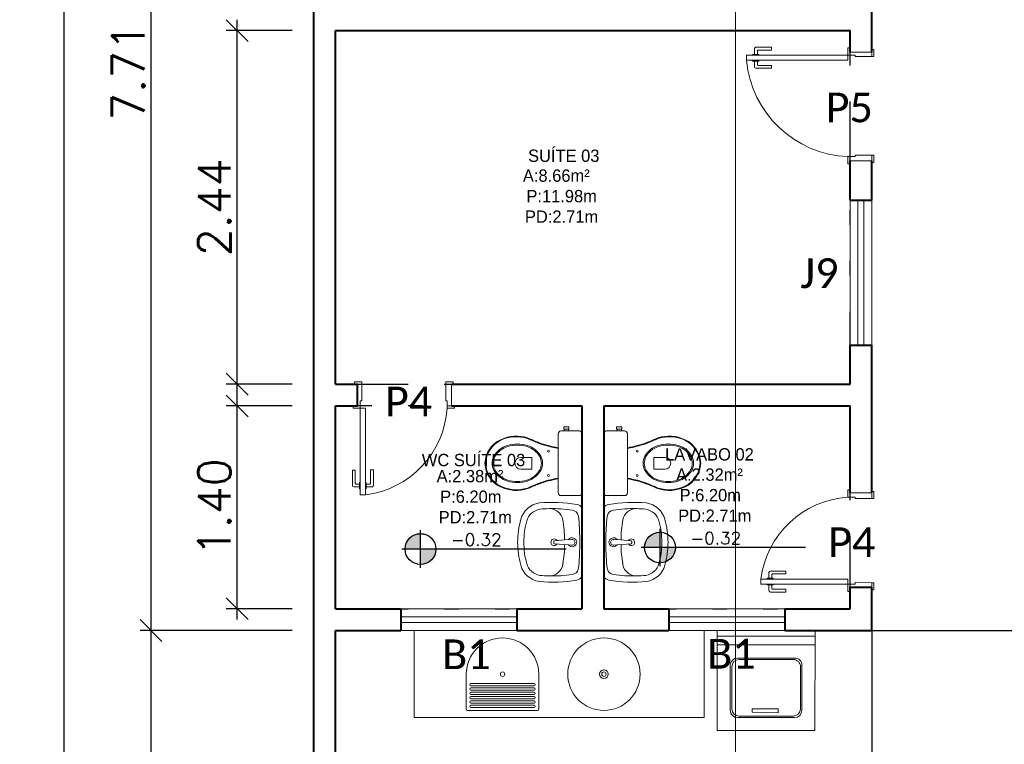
# Model space of a CAD drawing. Header units: millimetres. Extents: x 26 to 1362, y 24 to 358.
# Tile 71 of 256: x 542 to 549, y 171 to 176. Entities that reach past the tile are written whole.
import ezdxf
from ezdxf.lldxf.tags import DXFTag

# ---------------------------------------------------------------- set-up
doc = ezdxf.new("R2010")
doc.units = ezdxf.units.MM
doc.linetypes.add('DIVIDE', pattern=[1.25, 0.5, -0.25, 0, -0.25, 0, -0.25])
for name, color, linetype in [('ARQ-LINHACORTE', 3, 'DIVIDE'), ('ARQ-PISO', 8, 'Continuous'), ('PDF4_Text', 7, 'Continuous')]:
    doc.layers.add(name, color=color, linetype=linetype)
for name, color, linetype, lineweight in [('MB_ALVENARIA', 7, 'Continuous', 40), ('MB_COTA', 7, 'Continuous', 13), ('MB_ESQUADRIA', 7, 'Continuous', 5), ('MB_MOBILIÁRIO', 8, 'Continuous', 13), ('MB_TEXTO_0', 7, 'Continuous', 13), ('TEXTO', 7, 'Continuous', 20)]:
    doc.layers.add(name, color=color, linetype=linetype, lineweight=lineweight)
doc.styles.add('AVANT', font='txt')
doc.styles.add('PDF Calibri', font='calibri.ttf')
doc.styles.add('ROMANS', font='romans.shx')
tags = doc.linetypes.add('DASHDOT', pattern=[1, 0.5, -0.25, 0, -0.25]).pattern_tags.tags
tags[10:11] = [DXFTag(74, 4), DXFTag(75, 0), DXFTag(340, '0'), DXFTag(46, 1.0), DXFTag(50, 0.0), DXFTag(44, 0.0), DXFTag(45, 0.0)]
tags[8:9] = [DXFTag(74, 4), DXFTag(75, 0), DXFTag(340, '0'), DXFTag(46, 1.0), DXFTag(50, 0.0), DXFTag(44, 0.0), DXFTag(45, 0.0)]
tags[6:7] = [DXFTag(74, 4), DXFTag(75, 0), DXFTag(340, '0'), DXFTag(46, 1.0), DXFTag(50, 0.0), DXFTag(44, 0.0), DXFTag(45, 0.0)]
tags[4:5] = [DXFTag(74, 4), DXFTag(75, 0), DXFTag(340, '0'), DXFTag(46, 1.0), DXFTag(50, 0.0), DXFTag(44, 0.0), DXFTag(45, 0.0)]
doc.dimstyles.new('LOHAINA 1-150', dxfattribs={"dimscale": 1.5, "dimtxt": 0.15, "dimasz": 0.1, "dimexe": 0.05, "dimexo": 0.1, "dimgap": 0.03, "dimtad": 1, "dimzin": 5, "dimdsep": 46, "dimtxsty": 'ROMANS', "dimblk": 'OBLIQUE', "dimcen": 0, "dimdle": 0.05, "dimclrd": 256, "dimclre": 256, "dimadec": 0, "dimazin": 0, "dimtfac": 1, "dimtofl": 0, "dimtmove": 2, "dimatfit": 3, "dimfxl": 0.04, "dimtolj": 1, "dimtzin": 1, "dimarcsym": 0})

# ---------------------------------------------------------------- blocks, each defined once
blk = doc.blocks.new('_Oblique')
at = {"color": 0, "linetype": 'ByBlock', "lineweight": -2}
blk.add_line((-0.5, -0.5), (0.5, 0.5), dxfattribs=at)
blk = doc.blocks.new('*D136')
at = {"layer": 'DEFPOINTS', "color": 0, "transparency": 16777216}
for p in [(543.9756, 179.4015), (542.2504, 134.4815), (543.9756, 134.4815)]:
    blk.add_point(p, dxfattribs=at)
at = {"layer": 'MB_COTA', "lineweight": -2, "transparency": 16777216}
for p, q in [((542.2504, 179.4765), (542.2504, 134.4065)), ((543.8256, 179.4015), (542.1754, 179.4015)), ((543.8256, 134.4815), (542.1754, 134.4815))]:
    blk.add_line(p, q, dxfattribs=at)
at = {"layer": 'MB_COTA', "lineweight": -2, "transparency": 16777216, "xscale": 0.15, "yscale": 0.15, "zscale": 0.15}
for p, rotation in [((542.2504, 179.4015), 90), ((542.2504, 134.4815), 270)]:
    blk.add_blockref('_Oblique', p, dxfattribs=dict(at, rotation=rotation))
at = {"layer": 'MB_COTA', "color": 0, "transparency": 16777216, "insert": (542.0929, 156.9415), "char_height": 0.225, "attachment_point": 5, "rotation": 90, "style": 'ROMANS'}
blk.add_mtext('\\A1;44.92', dxfattribs=at)
blk = doc.blocks.new('*D143')
at = {"layer": 'DEFPOINTS', "color": 0, "transparency": 16777216}
for p in [(542.852, 179.2515), (543.9756, 179.2515), (543.9756, 171.5415)]:
    blk.add_point(p, dxfattribs=at)
at = {"layer": 'MB_COTA', "lineweight": -2, "transparency": 16777216}
for p, q in [((542.852, 171.4665), (542.852, 179.3265)), ((543.8256, 179.2515), (542.777, 179.2515)), ((543.8256, 171.5415), (542.777, 171.5415))]:
    blk.add_line(p, q, dxfattribs=at)
at = {"layer": 'MB_COTA', "lineweight": -2, "transparency": 16777216, "xscale": 0.15, "yscale": 0.15, "zscale": 0.15}
for p, rotation in [((542.852, 179.2515), 90), ((542.852, 171.5415), 270)]:
    blk.add_blockref('_Oblique', p, dxfattribs=dict(at, rotation=rotation))
at = {"layer": 'MB_COTA', "color": 0, "transparency": 16777216, "insert": (542.6945, 175.3965), "char_height": 0.225, "attachment_point": 5, "rotation": 90, "style": 'ROMANS'}
blk.add_mtext('\\A1;7.71', dxfattribs=at)
blk = doc.blocks.new('*D144')
at = {"layer": 'DEFPOINTS', "color": 0, "transparency": 16777216}
for p in [(543.4461, 173.0915), (543.9756, 173.0915), (543.9756, 171.6915)]:
    blk.add_point(p, dxfattribs=at)
at = {"layer": 'MB_COTA', "lineweight": -2, "transparency": 16777216}
for p, q in [((543.4461, 171.6165), (543.4461, 173.1665)), ((543.8256, 173.0915), (543.3711, 173.0915)), ((543.8256, 171.6915), (543.3711, 171.6915))]:
    blk.add_line(p, q, dxfattribs=at)
at = {"layer": 'MB_COTA', "lineweight": -2, "transparency": 16777216, "xscale": 0.15, "yscale": 0.15, "zscale": 0.15}
for p, rotation in [((543.4461, 173.0915), 90), ((543.4461, 171.6915), 270)]:
    blk.add_blockref('_Oblique', p, dxfattribs=dict(at, rotation=rotation))
at = {"layer": 'MB_COTA', "color": 0, "transparency": 16777216, "insert": (543.2886, 172.3915), "char_height": 0.225, "attachment_point": 5, "rotation": 90, "style": 'ROMANS'}
blk.add_mtext('\\A1;1.40', dxfattribs=at)
blk = doc.blocks.new('*D145')
at = {"layer": 'DEFPOINTS', "color": 0, "transparency": 16777216}
for p in [(543.4461, 175.6815), (543.9756, 175.6815), (543.9756, 173.2415)]:
    blk.add_point(p, dxfattribs=at)
at = {"layer": 'MB_COTA', "lineweight": -2, "transparency": 16777216}
for p, q in [((543.4461, 173.1665), (543.4461, 175.7565)), ((543.8256, 175.6815), (543.3711, 175.6815)), ((543.8256, 173.2415), (543.3711, 173.2415))]:
    blk.add_line(p, q, dxfattribs=at)
at = {"layer": 'MB_COTA', "lineweight": -2, "transparency": 16777216, "xscale": 0.15, "yscale": 0.15, "zscale": 0.15}
for p, rotation in [((543.4461, 175.6815), 90), ((543.4461, 173.2415), 270)]:
    blk.add_blockref('_Oblique', p, dxfattribs=dict(at, rotation=rotation))
at = {"layer": 'MB_COTA', "color": 0, "transparency": 16777216, "insert": (543.2886, 174.4615), "char_height": 0.225, "attachment_point": 5, "rotation": 90, "style": 'ROMANS'}
blk.add_mtext('\\A1;2.44', dxfattribs=at)
blk = doc.blocks.new('*D148')
at = {"layer": 'DEFPOINTS', "color": 0, "transparency": 16777216}
for p in [(542.852, 171.5415), (543.9756, 171.5415), (543.9756, 162.3915)]:
    blk.add_point(p, dxfattribs=at)
at = {"layer": 'MB_COTA', "lineweight": -2, "transparency": 16777216}
for p, q in [((542.852, 162.3165), (542.852, 171.6165)), ((543.8256, 171.5415), (542.777, 171.5415)), ((543.8256, 162.3915), (542.777, 162.3915))]:
    blk.add_line(p, q, dxfattribs=at)
at = {"layer": 'MB_COTA', "lineweight": -2, "transparency": 16777216, "xscale": 0.15, "yscale": 0.15, "zscale": 0.15}
for p, rotation in [((542.852, 171.5415), 90), ((542.852, 162.3915), 270)]:
    blk.add_blockref('_Oblique', p, dxfattribs=dict(at, rotation=rotation))
at = {"layer": 'MB_COTA', "color": 0, "transparency": 16777216, "insert": (542.6945, 166.9665), "char_height": 0.225, "attachment_point": 5, "rotation": 90, "style": 'ROMANS'}
blk.add_mtext('\\A1;9.15', dxfattribs=at)

msp = doc.modelspace()

# ---------------------------------------------------------------- hatches: boundary and pattern name
at = {"transparency": 33554687}
h = msp.add_hatch(color=9, dxfattribs=at)
h.paths.add_polyline_path([(544.7115, 172.1032), (544.7115, 171.9969, 0.414214), (544.8179, 172.1032)])
h.paths.add_polyline_path([(544.7115, 172.1032), (544.7115, 172.2095, 0.414214), (544.6052, 172.1032)])
h = msp.add_hatch(color=9, dxfattribs=at)
h.paths.add_polyline_path([(546.3643, 172.1138), (546.3643, 172.0075, 0.414214), (546.4706, 172.1138)])
h.paths.add_polyline_path([(546.3643, 172.1138), (546.3643, 172.2201, 0.414214), (546.258, 172.1138)])

# ---------------------------------------------------------------- linework, layer by layer
for p, q in [((544.7115, 171.9736), (544.7115, 172.2328)), ((546.3643, 171.9842), (546.3643, 172.2434)), ((545.7162, 172.1032), (544.582, 172.1032)), ((547.369, 172.1138), (546.2347, 172.1138))]:
    msp.add_line(p, q, dxfattribs=at)
for centre in [(544.7115, 172.1032), (546.3643, 172.1138)]:
    msp.add_circle(centre, 0.1063, dxfattribs=at)
at = {"layer": 'ARQ-LINHACORTE', "color": 30, "true_color": 0xf26722}
for points in [[(544.1256, 173.2415), (547.6756, 173.2415), (547.6756, 175.6815), (544.1256, 175.6815)], [(544.1256, 171.6915), (545.8256, 171.6915), (545.8256, 173.0915), (544.1256, 173.0915)], [(545.9756, 171.6915), (547.6756, 171.6915), (547.6756, 173.0915), (545.9756, 173.0915)]]:
    msp.add_lwpolyline(points, close=True, dxfattribs=at)
at = {"layer": 'ARQ-PISO'}
for q in [(555.9556, 171.5423), (547.8256, 162.3915)]:
    msp.add_line((547.8256, 171.5415), q, dxfattribs=at)
at = {"layer": 'MB_ALVENARIA'}
msp.add_line((543.9756, 134.4815), (543.9756, 179.4015), dxfattribs=at)
for points in [[(547.8256, 175.5315), (547.8256, 175.9815)], [(544.1256, 175.6815), (547.6756, 175.6815)], [(544.1256, 173.2415), (544.1256, 175.6815)], [(547.6756, 175.5315), (547.6756, 175.6815)], [(547.6756, 174.5115), (547.6756, 174.7815)], [(547.8256, 174.5115), (547.8256, 174.7815)], [(547.6756, 174.5115), (547.8256, 174.5115)], [(547.6756, 173.2415), (547.6756, 173.5115)], [(547.6756, 173.5115), (547.8256, 173.5115)], [(547.8256, 172.4915), (547.8256, 173.5115)], [(544.1256, 173.2415), (544.2756, 173.2415)], [(544.1256, 173.0915), (544.2756, 173.0915), (544.2756, 173.2415)], [(544.9256, 173.2415), (547.6756, 173.2415)], [(544.1256, 173.0915), (544.2756, 173.0915)], [(544.1256, 171.6915), (544.1256, 173.0915)], [(544.9256, 173.0915), (545.8256, 173.0915)], [(545.8256, 173.0915), (545.8256, 171.6915)], [(545.9756, 173.0915), (547.6756, 173.0915)], [(545.9756, 173.0915), (545.9756, 171.6915)], [(547.6756, 172.4915), (547.6756, 173.0915)], [(547.6756, 171.6915), (547.6756, 171.8415)], [(547.6756, 171.6915), (547.6756, 171.8415), (547.8256, 171.8415)], [(547.8256, 171.5415), (547.8256, 171.8415)], [(544.1256, 171.6915), (544.5756, 171.6915)], [(544.5756, 171.6915), (544.5756, 171.5415)], [(545.3756, 171.6915), (545.8256, 171.6915)], [(545.3756, 171.6915), (545.3756, 171.5415)], [(545.9756, 171.6915), (546.4256, 171.6915)], [(546.4256, 171.6915), (546.4256, 171.5415)], [(547.2256, 171.6915), (547.6756, 171.6915)], [(547.2256, 171.6915), (547.2256, 171.5415)], [(544.1256, 171.5415), (544.5756, 171.5415)], [(544.1256, 162.3915), (544.1256, 171.5415)], [(545.3756, 171.5415), (546.4256, 171.5415)], [(547.2256, 171.5415), (547.8256, 171.5415)]]:
    msp.add_lwpolyline(points, dxfattribs=at)
at = {"layer": 'MB_ESQUADRIA'}
for p, q in [((547.0161, 175.5174), (547.0161, 175.5561)), ((547.0161, 175.5174), (547.0161, 175.5561)), ((547.026, 175.5661), (547.133, 175.5661)), ((547.026, 175.5661), (547.133, 175.5661)), ((547.0361, 175.5411), (547.0361, 175.5174)), ((547.0361, 175.5411), (547.0361, 175.5174)), ((547.1331, 175.5461), (547.0411, 175.5461)), ((547.1331, 175.5461), (547.0411, 175.5461)), ((547.133, 175.5661), (547.1331, 175.5461)), ((547.133, 175.5661), (547.1331, 175.5461)), ((547.6756, 175.5115), (547.6756, 175.5365)), ((547.6756, 175.5115), (547.6756, 175.5365)), ((547.6756, 175.5115), (547.6756, 175.5365)), ((547.6756, 175.5115), (547.6756, 175.5365)), ((547.8256, 175.5015), (547.8256, 175.5365)), ((547.8256, 175.5015), (547.8256, 175.5365)), ((547.8256, 175.5015), (547.8256, 175.5365)), ((547.8256, 175.5015), (547.8256, 175.5365)), ((547.0035, 175.5111), (547.0035, 175.5174)), ((547.0035, 175.5174), (547.0461, 175.5174)), ((547.0035, 175.5111), (547.0035, 175.5174)), ((547.0035, 175.5174), (547.0461, 175.5174)), ((547.0035, 175.4761), (547.0035, 175.4697)), ((547.0035, 175.4761), (547.0035, 175.4697)), ((547.0035, 175.4697), (547.0462, 175.4697)), ((547.0035, 175.4697), (547.0462, 175.4697)), ((547.0161, 175.4697), (547.0161, 175.4311)), ((547.0161, 175.4697), (547.0161, 175.4311)), ((547.0361, 175.4461), (547.0361, 175.4697)), ((547.0361, 175.4461), (547.0361, 175.4697)), ((547.0461, 175.5174), (547.0461, 175.5111)), ((547.0461, 175.5174), (547.0461, 175.5111)), ((547.0462, 175.4697), (547.0462, 175.4761)), ((547.0462, 175.4697), (547.0462, 175.4761)), ((547.7106, 175.5115), (547.6756, 175.5115)), ((547.7106, 175.5115), (547.6756, 175.5115)), ((547.7106, 175.5115), (547.6756, 175.5115)), ((547.7106, 175.5115), (547.6756, 175.5115)), ((547.7106, 175.5115), (547.7106, 175.5015)), ((547.7106, 175.5115), (547.7106, 175.5015)), ((547.7106, 175.5115), (547.7106, 175.5015)), ((547.7106, 175.5115), (547.7106, 175.5015)), ((547.7106, 175.5015), (547.8256, 175.5015)), ((547.7106, 175.5015), (547.8256, 175.5015)), ((547.7106, 175.5015), (547.8256, 175.5015)), ((547.7106, 175.5015), (547.8256, 175.5015)), ((547.0261, 175.4211), (547.1331, 175.4212)), ((547.0261, 175.4211), (547.1331, 175.4212)), ((547.1331, 175.4412), (547.0411, 175.4411)), ((547.1331, 175.4412), (547.0411, 175.4411)), ((547.1331, 175.4212), (547.1331, 175.4412)), ((547.1331, 175.4212), (547.1331, 175.4412)), ((547.7106, 174.8115), (547.6756, 174.8115)), ((547.6756, 174.8115), (547.6756, 174.7865)), ((547.7106, 174.8115), (547.6756, 174.8115)), ((547.6756, 174.8115), (547.6756, 174.7865)), ((547.7106, 174.8215), (547.8256, 174.8214)), ((547.7106, 174.8115), (547.7106, 174.8215)), ((547.7106, 174.8215), (547.8256, 174.8214)), ((547.7106, 174.8115), (547.7106, 174.8215)), ((547.8256, 174.8214), (547.8256, 174.7864)), ((547.8256, 174.8214), (547.8256, 174.7864)), ((544.3056, 173.2415), (544.2706, 173.2415)), ((544.3056, 173.2415), (544.2706, 173.2415)), ((544.3056, 173.2415), (544.2706, 173.2415)), ((544.3056, 173.2415), (544.2706, 173.2415)), ((544.2756, 173.2415), (544.2756, 173.2415)), ((544.3056, 173.1265), (544.3056, 173.2415)), ((544.3056, 173.1265), (544.3056, 173.2415)), ((544.3056, 173.1265), (544.3056, 173.2415)), ((544.3056, 173.1265), (544.3056, 173.2415)), ((544.8856, 173.1265), (544.8857, 173.2415)), ((544.8856, 173.1265), (544.8857, 173.2415)), ((544.8857, 173.2415), (544.9207, 173.2415)), ((544.8857, 173.2415), (544.9207, 173.2415)), ((544.2957, 173.0915), (544.2706, 173.0915)), ((544.2957, 173.0915), (544.2706, 173.0915)), ((544.2957, 173.0915), (544.2706, 173.0915)), ((544.2957, 173.0915), (544.2706, 173.0915)), ((544.2756, 173.0915), (544.2756, 173.0915)), ((544.2956, 173.1265), (544.2956, 173.0915)), ((544.2956, 173.1265), (544.3056, 173.1265)), ((544.2956, 173.1265), (544.2956, 173.0915)), ((544.2956, 173.1265), (544.3056, 173.1265)), ((544.2956, 173.1265), (544.2956, 173.0915)), ((544.2956, 173.1265), (544.3056, 173.1265)), ((544.2956, 173.1265), (544.2956, 173.0915)), ((544.2956, 173.1265), (544.3056, 173.1265)), ((544.8956, 173.1265), (544.8856, 173.1265)), ((544.8956, 173.1265), (544.8856, 173.1265)), ((544.8956, 173.1265), (544.8956, 173.0915)), ((544.8956, 173.1265), (544.8956, 173.0915)), ((544.8956, 173.0915), (544.9206, 173.0915)), ((544.8956, 173.0915), (544.9206, 173.0915)), ((544.241, 172.6489), (544.261, 172.6489)), ((544.2411, 172.5419), (544.241, 172.6489)), ((544.241, 172.6489), (544.261, 172.6489)), ((544.2411, 172.5419), (544.241, 172.6489)), ((544.261, 172.6489), (544.2611, 172.5569)), ((544.261, 172.6489), (544.2611, 172.5569)), ((544.386, 172.649), (544.366, 172.649)), ((544.366, 172.649), (544.366, 172.557)), ((544.386, 172.649), (544.366, 172.649)), ((544.366, 172.649), (544.366, 172.557)), ((544.3861, 172.542), (544.386, 172.649)), ((544.3861, 172.542), (544.386, 172.649)), ((544.2661, 172.5519), (544.2897, 172.5519)), ((544.2661, 172.5519), (544.2897, 172.5519)), ((544.2897, 172.562), (544.2961, 172.562)), ((544.2897, 172.5194), (544.2897, 172.562)), ((544.2897, 172.562), (544.2961, 172.562)), ((544.2897, 172.5194), (544.2897, 172.562)), ((544.3374, 172.562), (544.3311, 172.562)), ((544.3374, 172.562), (544.3311, 172.562)), ((544.3374, 172.5194), (544.3374, 172.562)), ((544.3374, 172.5194), (544.3374, 172.562)), ((544.361, 172.552), (544.3374, 172.552)), ((544.361, 172.552), (544.3374, 172.552)), ((544.2897, 172.5319), (544.2511, 172.5319)), ((544.2897, 172.5319), (544.2511, 172.5319)), ((544.2961, 172.5194), (544.2897, 172.5194)), ((544.2961, 172.5194), (544.2897, 172.5194)), ((544.3311, 172.5194), (544.3374, 172.5194)), ((544.3311, 172.5194), (544.3374, 172.5194)), ((544.3374, 172.532), (544.3761, 172.532)), ((544.3374, 172.532), (544.3761, 172.532)), ((547.6757, 172.4615), (547.6757, 172.4865)), ((547.6757, 172.4615), (547.6757, 172.4865)), ((547.8257, 172.4516), (547.8257, 172.4866)), ((547.8257, 172.4516), (547.8257, 172.4866)), ((547.7107, 172.4615), (547.6757, 172.4615)), ((547.7107, 172.4615), (547.6757, 172.4615)), ((547.7107, 172.4615), (547.7107, 172.4515)), ((547.7107, 172.4615), (547.7107, 172.4515)), ((547.7107, 172.4515), (547.8257, 172.4516)), ((547.7107, 172.4515), (547.8257, 172.4516)), ((547.1161, 171.9033), (547.1161, 171.9419)), ((547.1161, 171.9033), (547.1161, 171.9419)), ((547.1261, 171.9519), (547.2331, 171.9518)), ((547.1261, 171.9519), (547.2331, 171.9518)), ((547.1361, 171.9269), (547.1361, 171.9033)), ((547.1361, 171.9269), (547.1361, 171.9033)), ((547.2331, 171.9318), (547.1411, 171.9319)), ((547.2331, 171.9318), (547.1411, 171.9319)), ((547.2331, 171.9518), (547.2331, 171.9318)), ((547.2331, 171.9518), (547.2331, 171.9318)), ((547.1035, 171.8619), (547.1035, 171.8556)), ((547.1035, 171.8619), (547.1035, 171.8556)), ((547.1035, 171.8556), (547.1462, 171.8556)), ((547.1035, 171.8556), (547.1462, 171.8556)), ((547.1036, 171.8969), (547.1036, 171.9033)), ((547.1036, 171.9033), (547.1462, 171.9033)), ((547.1036, 171.8969), (547.1036, 171.9033)), ((547.1036, 171.9033), (547.1462, 171.9033)), ((547.1161, 171.8556), (547.1161, 171.8169)), ((547.1161, 171.8556), (547.1161, 171.8169)), ((547.1361, 171.8319), (547.1361, 171.8556)), ((547.1361, 171.8319), (547.1361, 171.8556)), ((547.1462, 171.9033), (547.1462, 171.8969)), ((547.1462, 171.9033), (547.1462, 171.8969)), ((547.1462, 171.8556), (547.1462, 171.8619)), ((547.1462, 171.8556), (547.1462, 171.8619)), ((547.6756, 171.8615), (547.6756, 171.8365)), ((547.7106, 171.8615), (547.6756, 171.8615)), ((547.6756, 171.8615), (547.6756, 171.8365)), ((547.7106, 171.8615), (547.6756, 171.8615)), ((547.6756, 171.8615), (547.6756, 171.8365)), ((547.7106, 171.8615), (547.6756, 171.8615)), ((547.6756, 171.8615), (547.6756, 171.8365)), ((547.7106, 171.8615), (547.6756, 171.8615)), ((547.7106, 171.8715), (547.8256, 171.8714)), ((547.7106, 171.8615), (547.7106, 171.8715)), ((547.7106, 171.8715), (547.8256, 171.8714)), ((547.7106, 171.8615), (547.7106, 171.8715)), ((547.7106, 171.8715), (547.8256, 171.8714)), ((547.7106, 171.8615), (547.7106, 171.8715)), ((547.7106, 171.8715), (547.8256, 171.8714)), ((547.7106, 171.8615), (547.7106, 171.8715)), ((547.8256, 171.8714), (547.8256, 171.8364)), ((547.8256, 171.8714), (547.8256, 171.8364)), ((547.8256, 171.8714), (547.8256, 171.8364)), ((547.8256, 171.8714), (547.8256, 171.8364)), ((547.1261, 171.8069), (547.2331, 171.8069)), ((547.1261, 171.8069), (547.2331, 171.8069)), ((547.2331, 171.8269), (547.1411, 171.8269)), ((547.2331, 171.8269), (547.1411, 171.8269)), ((547.2331, 171.8069), (547.2331, 171.8269)), ((547.2331, 171.8069), (547.2331, 171.8269)), ((547.6756, 171.8415), (547.6756, 171.8415)), ((547.8256, 171.8415), (547.8256, 171.8415))]:
    msp.add_line(p, q, dxfattribs=at)
for points in [[(547.6756, 175.5365), (547.6756, 175.5615), (547.6606, 175.5615), (547.6606, 175.5115), (547.6756, 175.5115), (547.6756, 175.5115)], [(547.6756, 175.5365), (547.6756, 175.5615), (547.6606, 175.5615), (547.6606, 175.5115), (547.6756, 175.5115), (547.6756, 175.5115)], [(547.6756, 175.5365), (547.6756, 175.5615), (547.6606, 175.5615), (547.6606, 175.5115), (547.6756, 175.5115), (547.6756, 175.5115)], [(547.6756, 175.5365), (547.6756, 175.5615), (547.6606, 175.5615), (547.6606, 175.5115), (547.6756, 175.5115), (547.6756, 175.5115)], [(547.6756, 175.5315), (547.6756, 175.5315), (547.8256, 175.5315)], [(547.8256, 175.5015), (547.8406, 175.5015), (547.8406, 175.5515), (547.8256, 175.5515), (547.8256, 175.5365)], [(547.8256, 175.5015), (547.8406, 175.5015), (547.8406, 175.5515), (547.8256, 175.5515), (547.8256, 175.5365)], [(547.8256, 175.5015), (547.8406, 175.5015), (547.8406, 175.5515), (547.8256, 175.5515), (547.8256, 175.5365)], [(547.8256, 175.5015), (547.8406, 175.5015), (547.8406, 175.5515), (547.8256, 175.5515), (547.8256, 175.5365)], [(546.9606, 175.4765), (547.6606, 175.4765), (547.6606, 175.5115), (546.9606, 175.5115), (546.9606, 175.4765)], [(547.6756, 174.7865), (547.6756, 174.7615), (547.6606, 174.7615), (547.6606, 174.8115), (547.6756, 174.8115), (547.6756, 174.8115)], [(547.6756, 174.7865), (547.6756, 174.7615), (547.6606, 174.7615), (547.6606, 174.8115), (547.6756, 174.8115), (547.6756, 174.8115)], [(547.8256, 174.7815), (547.6756, 174.7815)], [(547.8256, 174.8214), (547.8406, 174.8214), (547.8406, 174.7714), (547.8256, 174.7714), (547.8256, 174.7864)], [(547.8256, 174.8214), (547.8406, 174.8214), (547.8406, 174.7714), (547.8256, 174.7714), (547.8256, 174.7864)], [(547.6756, 173.5115), (547.6756, 174.5115)], [(547.7306, 174.5115), (547.7306, 173.5115)], [(547.7706, 174.5115), (547.7706, 173.5115)], [(547.8256, 173.5115), (547.8256, 174.5115)], [(544.3056, 173.2415), (544.3056, 173.2565), (544.2556, 173.2565), (544.2556, 173.2415), (544.2706, 173.2415)], [(544.3056, 173.2415), (544.3056, 173.2565), (544.2556, 173.2565), (544.2556, 173.2415), (544.2706, 173.2415)], [(544.3056, 173.2415), (544.3056, 173.2565), (544.2556, 173.2565), (544.2556, 173.2415), (544.2706, 173.2415)], [(544.3056, 173.2415), (544.3056, 173.2565), (544.2556, 173.2565), (544.2556, 173.2415), (544.2706, 173.2415)], [(544.8857, 173.2415), (544.8857, 173.2565), (544.9357, 173.2565), (544.9357, 173.2415), (544.9207, 173.2415)], [(544.8857, 173.2415), (544.8857, 173.2565), (544.9357, 173.2565), (544.9357, 173.2415), (544.9207, 173.2415)], [(544.9256, 173.2415), (544.9256, 173.0915)], [(544.2706, 173.0915), (544.2457, 173.0915), (544.2457, 173.0765), (544.2957, 173.0765), (544.2957, 173.0915), (544.2956, 173.0915)], [(544.2706, 173.0915), (544.2457, 173.0915), (544.2457, 173.0765), (544.2957, 173.0765), (544.2957, 173.0915), (544.2956, 173.0915)], [(544.2706, 173.0915), (544.2457, 173.0915), (544.2457, 173.0765), (544.2957, 173.0765), (544.2957, 173.0915), (544.2956, 173.0915)], [(544.2706, 173.0915), (544.2457, 173.0915), (544.2457, 173.0765), (544.2957, 173.0765), (544.2957, 173.0915), (544.2956, 173.0915)], [(544.3307, 172.4765), (544.3307, 173.0765), (544.2957, 173.0765), (544.2957, 172.4765), (544.3307, 172.4765)], [(544.9206, 173.0915), (544.9456, 173.0915), (544.9456, 173.0765), (544.8956, 173.0765), (544.8956, 173.0915), (544.8956, 173.0915)], [(544.9206, 173.0915), (544.9456, 173.0915), (544.9456, 173.0765), (544.8956, 173.0765), (544.8956, 173.0915), (544.8956, 173.0915)], [(547.6757, 172.4865), (547.6757, 172.5115), (547.6607, 172.5115), (547.6607, 172.4615), (547.6757, 172.4615), (547.6757, 172.4615)], [(547.6757, 172.4865), (547.6757, 172.5115), (547.6607, 172.5115), (547.6607, 172.4615), (547.6757, 172.4615), (547.6757, 172.4615)], [(547.8256, 172.4915), (547.6756, 172.4915)], [(547.8257, 172.4516), (547.8407, 172.4516), (547.8407, 172.5016), (547.8257, 172.5016), (547.8257, 172.4866)], [(547.8257, 172.4516), (547.8407, 172.4516), (547.8407, 172.5016), (547.8257, 172.5016), (547.8257, 172.4866)], [(547.0606, 171.8966), (547.6606, 171.8965), (547.6606, 171.8615), (547.0606, 171.8616), (547.0606, 171.8966)], [(547.6756, 171.8365), (547.6756, 171.8115), (547.6606, 171.8115), (547.6606, 171.8615), (547.6756, 171.8615), (547.6756, 171.8615)], [(547.6756, 171.8365), (547.6756, 171.8115), (547.6606, 171.8115), (547.6606, 171.8615), (547.6756, 171.8615), (547.6756, 171.8615)], [(547.6756, 171.8365), (547.6756, 171.8115), (547.6606, 171.8115), (547.6606, 171.8615), (547.6756, 171.8615), (547.6756, 171.8615)], [(547.6756, 171.8365), (547.6756, 171.8115), (547.6606, 171.8115), (547.6606, 171.8615), (547.6756, 171.8615), (547.6756, 171.8615)], [(547.8256, 171.8714), (547.8406, 171.8714), (547.8406, 171.8214), (547.8256, 171.8214), (547.8256, 171.8364)], [(547.8256, 171.8714), (547.8406, 171.8714), (547.8406, 171.8214), (547.8256, 171.8214), (547.8256, 171.8364)], [(547.8256, 171.8714), (547.8406, 171.8714), (547.8406, 171.8214), (547.8256, 171.8214), (547.8256, 171.8364)], [(547.8256, 171.8714), (547.8406, 171.8714), (547.8406, 171.8214), (547.8256, 171.8214), (547.8256, 171.8364)], [(544.5756, 171.6915), (545.3756, 171.6915)], [(546.4256, 171.6915), (547.2256, 171.6915)], [(544.5756, 171.6365), (545.3756, 171.6365)], [(544.5756, 171.5965), (545.3756, 171.5965)], [(546.4256, 171.6365), (547.2256, 171.6365)], [(546.4256, 171.5965), (547.2256, 171.5965)], [(544.5756, 171.5415), (545.3756, 171.5415)], [(546.4256, 171.5415), (547.2256, 171.5415)]]:
    msp.add_lwpolyline(points, dxfattribs=at)
for centre, radius, start, end in [((547.0261, 175.5561), 0.01, 90.02893, 180.02893), ((547.0261, 175.5561), 0.01, 90.02893, 180.02893), ((547.0411, 175.5411), 0.005, 90.02893, 180.02893), ((547.0411, 175.5411), 0.005, 90.02893, 180.02893), ((547.6921, 175.5455), 0.7347, 185.42622, 267.54913), ((547.6921, 175.5455), 0.7347, 185.42622, 267.54913), ((547.0261, 175.4311), 0.01, 180.02893, 270.02893), ((547.0261, 175.4311), 0.01, 180.02893, 270.02893), ((547.0411, 175.4461), 0.005, 180.02893, 270.02893), ((547.0411, 175.4461), 0.005, 180.02893, 270.02893), ((544.2484, 173.1199), 0.6487, 277.28835, 356.16281), ((544.2484, 173.1199), 0.6487, 277.28835, 356.16281), ((544.2511, 172.5419), 0.01, 180.03191, 270.03191), ((544.2511, 172.5419), 0.01, 180.03191, 270.03191), ((544.2661, 172.5569), 0.005, 180.03191, 270.03191), ((544.2661, 172.5569), 0.005, 180.03191, 270.03191), ((544.361, 172.557), 0.005, 270.03191, 0.03191), ((544.361, 172.557), 0.005, 270.03191, 0.03191), ((544.3761, 172.542), 0.01, 270.03191, 0.03191), ((544.3761, 172.542), 0.01, 270.03191, 0.03191), ((547.7041, 171.8143), 0.6487, 93.83719, 172.71165), ((547.7041, 171.8143), 0.6487, 93.83719, 172.71165), ((547.1261, 171.9419), 0.01, 89.96809, 179.96809), ((547.1261, 171.9419), 0.01, 89.96809, 179.96809), ((547.1411, 171.9269), 0.005, 89.96809, 179.96809), ((547.1411, 171.9269), 0.005, 89.96809, 179.96809), ((547.1261, 171.8169), 0.01, 179.96809, 269.96809), ((547.1261, 171.8169), 0.01, 179.96809, 269.96809), ((547.1411, 171.8319), 0.005, 179.96809, 269.96809), ((547.1411, 171.8319), 0.005, 179.96809, 269.96809)]:
    msp.add_arc(centre, radius, start, end, dxfattribs=at)
at = {"layer": 'MB_MOBILIÁRIO'}
for p, q in [((545.8256, 172.8986), (545.8256, 172.4913)), ((545.9756, 172.8986), (545.9756, 172.4913)), ((545.6314, 172.1554), (545.6314, 172.145)), ((545.7337, 172.1689), (545.636, 172.1604)), ((545.7339, 172.1324), (545.636, 172.14)), ((545.7553, 172.1307), (545.7339, 172.1324)), ((545.7553, 172.1697), (545.734, 172.168)), ((546.046, 172.1697), (546.0673, 172.168)), ((546.046, 172.1307), (546.0673, 172.1324)), ((546.0673, 172.1324), (546.1652, 172.14)), ((546.0676, 172.1689), (546.1652, 172.1604)), ((546.1698, 172.1554), (546.1698, 172.145)), ((544.6687, 170.9415), (544.6687, 171.5415)), ((546.6687, 170.9415), (546.6687, 171.5415)), ((546.7596, 171.5415), (546.7596, 170.8505)), ((547.4331, 170.8505), (547.4345, 171.5415)), ((547.4345, 171.5015), (546.7596, 171.5015)), ((547.4345, 171.4415), (546.7596, 171.4415)), ((547.294, 171.3515), (546.8996, 171.3515)), ((547.284, 171.3415), (546.9096, 171.3415)), ((546.8496, 171.3015), (546.8496, 170.9905)), ((546.8596, 171.2915), (546.8596, 171.0005)), ((547.3334, 171.0004), (547.334, 171.2914)), ((547.3434, 170.9904), (547.344, 171.3014)), ((545.0274, 171.24), (545.0274, 170.9975)), ((545.4949, 171.175), (545.0599, 171.175)), ((545.5274, 170.9975), (545.5274, 171.24)), ((545.0524, 171.1675), (545.0524, 171.1675)), ((545.0524, 171.1375), (545.0524, 171.1375)), ((545.0524, 171.1075), (545.0524, 171.1075)), ((545.0599, 171.16), (545.4949, 171.16)), ((545.4949, 171.145), (545.0599, 171.145)), ((545.0599, 171.13), (545.4949, 171.13)), ((545.4949, 171.115), (545.0599, 171.115)), ((545.5024, 171.1675), (545.5024, 171.1675)), ((545.5024, 171.1375), (545.5024, 171.1375)), ((545.5024, 171.1075), (545.5024, 171.1075)), ((545.0524, 171.0775), (545.0524, 171.0775)), ((545.0524, 171.0475), (545.0524, 171.0475)), ((545.0599, 171.1), (545.4949, 171.1)), ((545.4949, 171.085), (545.0599, 171.085)), ((545.0599, 171.07), (545.4949, 171.07)), ((545.4949, 171.055), (545.0599, 171.055)), ((545.0599, 171.04), (545.4949, 171.04)), ((545.5024, 171.0775), (545.5024, 171.0775)), ((545.5024, 171.0475), (545.5024, 171.0475)), ((545.0349, 170.99), (545.5199, 170.99)), ((545.0524, 171.0175), (545.0524, 171.0175)), ((545.4949, 171.025), (545.0599, 171.025)), ((545.0599, 171.01), (545.4949, 171.01)), ((545.5024, 171.0175), (545.5024, 171.0175)), ((547.1803, 171.0015), (547.0014, 171.0015)), ((547.0014, 171.0015), (547.0014, 170.9768)), ((547.0014, 170.9768), (547.1803, 170.9738)), ((547.1803, 170.9738), (547.1803, 171.0015)), ((544.6687, 170.9415), (546.6687, 170.9415)), ((546.8996, 170.9405), (547.2934, 170.9405)), ((546.9096, 170.9505), (547.2834, 170.9505)), ((546.7596, 170.8505), (547.4331, 170.8505))]:
    msp.add_line(p, q, dxfattribs=at)
for points in [[(545.7004, 172.9316), (545.7004, 172.9466), (545.7183, 172.9466), (545.7362, 172.9466), (545.7362, 172.9316), (545.7333, 172.9316), (545.7333, 172.9187)], [(546.1009, 172.9316), (546.1009, 172.9466), (546.083, 172.9466), (546.0651, 172.9466), (546.0651, 172.9316), (546.068, 172.9316), (546.068, 172.9187)], [(545.8256, 172.8986), (545.8256, 172.8986), (545.8242, 172.9065), (545.8199, 172.913), (545.8135, 172.9172), (545.8056, 172.9187), (545.6817, 172.9187), (545.6817, 172.9187), (545.6739, 172.9172), (545.6674, 172.913), (545.6631, 172.9065), (545.6617, 172.8986), (545.6617, 172.6953)], [(545.7004, 172.9316), (545.7032, 172.9316)], [(545.7333, 172.9316), (545.7032, 172.9316)], [(545.7032, 172.9316), (545.7032, 172.9187)], [(545.9756, 172.8986), (545.9756, 172.8986), (545.9771, 172.9065), (545.9814, 172.913), (545.9878, 172.9172), (545.9957, 172.9187), (546.1195, 172.9187), (546.1195, 172.9187), (546.1274, 172.9172), (546.1338, 172.913), (546.1381, 172.9065), (546.1396, 172.8986), (546.1396, 172.6953)], [(546.068, 172.9316), (546.098, 172.9316)], [(546.098, 172.9316), (546.098, 172.9187)], [(546.1009, 172.9316), (546.098, 172.9316)], [(545.661, 172.7977), (545.661, 172.7977), (545.6617, 172.7975)], [(546.1403, 172.7977), (546.1403, 172.7977), (546.1396, 172.7975)], [(545.4033, 172.7354), (545.4806, 172.7354), (545.4806, 172.6946)], [(545.4033, 172.6545), (545.4806, 172.6545), (545.4806, 172.6953)], [(545.8256, 172.4913), (545.8256, 172.4913), (545.8242, 172.4835), (545.8199, 172.4777), (545.8135, 172.4734), (545.8056, 172.472), (545.6817, 172.472), (545.6817, 172.472), (545.6739, 172.4734), (545.6674, 172.4777), (545.6631, 172.4835), (545.6617, 172.4913), (545.6617, 172.6953)], [(545.9756, 172.4913), (545.9756, 172.4913), (545.9771, 172.4835), (545.9814, 172.4777), (545.9878, 172.4734), (545.9957, 172.472), (546.1195, 172.472), (546.1195, 172.472), (546.1274, 172.4734), (546.1338, 172.4777), (546.1381, 172.4835), (546.1396, 172.4913), (546.1396, 172.6953)], [(546.398, 172.7354), (546.3207, 172.7354), (546.3207, 172.6946)], [(546.398, 172.6545), (546.3207, 172.6545), (546.3207, 172.6953)], [(545.661, 172.593), (545.661, 172.593), (545.6617, 172.5932)], [(546.1403, 172.593), (546.1403, 172.593), (546.1396, 172.5932)]]:
    msp.add_lwpolyline(points, dxfattribs=at)
for points in [[(545.5536, 172.6953, 0.124451), (545.5412, 172.7445, 0.105729), (545.5027, 172.7897, 0.086876), (545.4481, 172.8181, 0.077041), (545.3797, 172.8287, 0.077041), (545.3112, 172.8181, 0.086876), (545.2567, 172.7897, 0.105729), (545.2181, 172.7445, 0.124451), (545.2057, 172.6953, 0.124451), (545.2181, 172.6462, 0.105729), (545.2567, 172.601, 0.086876), (545.3112, 172.5726, 0.077041), (545.3797, 172.562, 0.077041), (545.4481, 172.5726, 0.086876), (545.5027, 172.601, 0.105729), (545.5412, 172.6462, 0.124451)], [(545.5455, 172.6953, 0.124451), (545.5339, 172.7413, 0.105729), (545.4974, 172.7841, 0.086876), (545.4453, 172.8112, 0.077041), (545.3797, 172.8214, 0.077041), (545.314, 172.8112, 0.086876), (545.262, 172.7841, 0.105729), (545.2255, 172.7413, 0.124451), (545.2138, 172.6953, 0.124451), (545.2255, 172.6494, 0.105729), (545.262, 172.6066, 0.086876), (545.314, 172.5794, 0.077041), (545.3797, 172.5693, 0.077041), (545.4453, 172.5794, 0.086876), (545.4974, 172.6066, 0.105729), (545.5339, 172.6494, 0.124451)], [(546.2476, 172.6953, -0.124451), (546.2601, 172.7445, -0.105729), (546.2986, 172.7897, -0.086876), (546.3531, 172.8181, -0.077041), (546.4216, 172.8287, -0.077041), (546.49, 172.8181, -0.086876), (546.5446, 172.7897, -0.105729), (546.5831, 172.7445, -0.124451), (546.5955, 172.6953, -0.124451), (546.5831, 172.6462, -0.105729), (546.5446, 172.601, -0.086876), (546.49, 172.5726, -0.077041), (546.4216, 172.562, -0.077041), (546.3531, 172.5726, -0.086876), (546.2986, 172.601, -0.105729), (546.2601, 172.6462, -0.124451)], [(546.2558, 172.6953, -0.124451), (546.2674, 172.7413, -0.105729), (546.3039, 172.7841, -0.086876), (546.3559, 172.8112, -0.077041), (546.4216, 172.8214, -0.077041), (546.4873, 172.8112, -0.086876), (546.5393, 172.7841, -0.105729), (546.5758, 172.7413, -0.124451), (546.5874, 172.6953, -0.124451), (546.5758, 172.6494, -0.105729), (546.5393, 172.6066, -0.086876), (546.4873, 172.5794, -0.077041), (546.4216, 172.5693, -0.077041), (546.3559, 172.5794, -0.086876), (546.3039, 172.6066, -0.105729), (546.2674, 172.6494, -0.124451)]]:
    msp.add_lwpolyline(points, format="xyb", close=True, dxfattribs=at)
for centre, radius in [((545.5948, 172.7791), 0.00752), ((546.2065, 172.7791), 0.00752), ((545.5948, 172.6109), 0.00752), ((546.2065, 172.6109), 0.00752), ((545.9774, 171.24), 0.25), ((545.2774, 171.24), 0.015), ((545.9774, 171.24), 0.03), ((545.9774, 171.24), 0.015)]:
    msp.add_circle(centre, radius, dxfattribs=at)
for centre, radius, start, end in [((545.3725, 172.6278), 0.2549, 72.09039, 115.44583), ((545.3723, 172.6316), 0.2467, 71.86702, 115.76246), ((546.4288, 172.6278), 0.2549, 64.55417, 107.90961), ((546.429, 172.6316), 0.2467, 64.23754, 108.13298), ((545.3455, 172.687), 0.1898, 115.76246, 177.20811), ((545.3455, 172.687), 0.1851, 115.76246, 177.20811), ((555.9655, 198.0699), 27.3099, 247.35144, 247.52574), ((556.5643, 199.508), 28.863, 247.3538, 247.51832), ((545.7921, 173.5537), 0.7673, 249.69088, 260.16298), ((545.7921, 173.5537), 0.7626, 249.69088, 260.16298), ((546.0092, 173.5537), 0.7626, 279.83702, 290.30912), ((546.0092, 173.5537), 0.7673, 279.83702, 290.30912), ((535.237, 199.508), 28.863, 292.48168, 292.6462), ((535.8358, 198.0699), 27.3099, 292.47426, 292.64856), ((546.4558, 172.687), 0.1851, 2.79189, 64.23754), ((546.4558, 172.687), 0.1898, 2.79189, 64.23754), ((545.3455, 172.7036), 0.1898, 182.79189, 244.23754), ((545.3455, 172.7036), 0.1851, 182.79189, 244.23754), ((545.4033, 172.695), 0.0404, 90, 270), ((546.398, 172.695), 0.0404, 270, 90), ((546.4558, 172.7036), 0.1851, 295.76246, 357.20811), ((546.4558, 172.7036), 0.1898, 295.76246, 357.20811), ((545.3723, 172.7591), 0.2467, 244.23754, 288.13298), ((555.9655, 147.3208), 27.3099, 112.47426, 112.64856), ((556.5643, 145.8827), 28.863, 112.48168, 112.6462), ((545.7921, 171.8369), 0.7673, 99.83702, 110.30912), ((545.7921, 171.8369), 0.7626, 99.83702, 110.30912), ((546.0092, 171.8369), 0.7626, 69.69088, 80.16298), ((546.0092, 171.8369), 0.7673, 69.69088, 80.16298), ((535.237, 145.8827), 28.863, 67.3538, 67.51832), ((535.8358, 147.3208), 27.3099, 67.35144, 67.52574), ((546.429, 172.7591), 0.2467, 251.86702, 295.76246), ((545.3725, 172.7628), 0.2549, 244.55417, 287.90961), ((546.4288, 172.7628), 0.2549, 252.09039, 295.44583), ((545.6364, 172.1554), 0.005, 94.44626, 180), ((545.6364, 172.145), 0.005, 180, 265.55374), ((545.7583, 172.1502), 0.0309, 217.13786, 142.86214), ((545.7583, 172.1502), 0.0197, 261.10748, 98.89252), ((546.0429, 172.1502), 0.0309, 37.13786, 322.86214), ((546.0429, 172.1502), 0.0197, 81.10748, 278.89252), ((546.1648, 172.1554), 0.005, 0, 85.55374), ((546.1648, 172.145), 0.005, 274.44626, 0), ((545.2774, 171.24), 0.25, 0, 180), ((546.8996, 171.3015), 0.05, 90, 180), ((546.9096, 171.2915), 0.05, 90, 180), ((547.284, 171.2915), 0.05, 359.89041, 90), ((547.294, 171.3015), 0.05, 359.89041, 90), ((545.0599, 171.1675), 0.0075, 90, 180), ((545.4949, 171.1675), 0.0075, 360, 90), ((545.0599, 171.1675), 0.0075, 180, 270), ((545.0599, 171.1375), 0.0075, 90, 180), ((545.0599, 171.1375), 0.0075, 180, 270), ((545.0599, 171.1075), 0.0075, 90, 180), ((545.0599, 171.1075), 0.0075, 180, 270), ((545.4949, 171.1675), 0.0075, 270, 360), ((545.4949, 171.1375), 0.0075, 0, 90), ((545.4949, 171.1375), 0.0075, 270, 360), ((545.4949, 171.1075), 0.0075, 0, 90), ((545.4949, 171.1075), 0.0075, 270, 360), ((545.0599, 171.0775), 0.0075, 90, 180), ((545.0599, 171.0775), 0.0075, 180, 270), ((545.0599, 171.0475), 0.0075, 90, 180), ((545.0599, 171.0475), 0.0075, 180, 270), ((545.4949, 171.0775), 0.0075, 0, 90), ((545.4949, 171.0775), 0.0075, 270, 360), ((545.4949, 171.0475), 0.0075, 0, 90), ((545.4949, 171.0475), 0.0075, 270, 360), ((545.0349, 170.9975), 0.0075, 180, 270), ((545.0599, 171.0175), 0.0075, 90, 180), ((545.0599, 171.0175), 0.0075, 180, 270), ((545.4949, 171.0175), 0.0075, 0, 90), ((545.4949, 171.0175), 0.0075, 270, 0), ((545.5199, 170.9975), 0.0075, 270, 0), ((546.8996, 170.9905), 0.05, 180, 270), ((546.9096, 171.0005), 0.05, 180, 270), ((547.2834, 171.0005), 0.05, 270, 359.89041), ((547.2934, 170.9905), 0.05, 270, 359.89041)]:
    msp.add_arc(centre, radius, start, end, dxfattribs=at)
for points in [[(545.4031, 172.3089), (545.4192, 172.3677), (545.4693, 172.4109), (545.5296, 172.4213)], [(545.5296, 172.4213), (545.6166, 172.4293), (545.7044, 172.4259), (545.7906, 172.4111)], [(545.7911, 172.411), (545.8055, 172.4086), (545.8181, 172.3999), (545.8256, 172.3873)], [(546.0102, 172.411), (545.9957, 172.4086), (545.9831, 172.3999), (545.9756, 172.3873)], [(546.2717, 172.4213), (546.1847, 172.4293), (546.0969, 172.4259), (546.0107, 172.4111)], [(546.3982, 172.3089), (546.382, 172.3677), (546.3319, 172.4109), (546.2717, 172.4213)], [(545.4443, 172.2974), (545.4558, 172.3394), (545.4916, 172.3702), (545.5345, 172.3785)], [(545.5345, 172.3785), (545.5562, 172.3805), (545.578, 172.3817), (545.5999, 172.3822)], [(545.5999, 172.3822), (545.653, 172.3834), (545.7061, 172.3802), (545.7587, 172.3725)], [(545.5999, 172.3822), (545.646, 172.3833), (545.6858, 172.35), (545.693, 172.3045)], [(545.7587, 172.3725), (545.7786, 172.3696), (545.7949, 172.355), (545.8, 172.3355)], [(545.8, 172.3355), (545.8021, 172.3271), (545.8035, 172.3186), (545.8042, 172.31)], [(545.8256, 172.1502), (545.8256, 172.1502), (545.8256, 172.3873), (545.8256, 172.3873)], [(545.9756, 172.1502), (545.9756, 172.1502), (545.9756, 172.3873), (545.9756, 172.3873)], [(546.0013, 172.3355), (545.9991, 172.3271), (545.9977, 172.3186), (545.997, 172.31)], [(546.0426, 172.3725), (546.0226, 172.3696), (546.0063, 172.355), (546.0013, 172.3355)], [(546.2014, 172.3822), (546.1483, 172.3834), (546.0952, 172.3802), (546.0426, 172.3725)], [(546.2014, 172.3822), (546.1553, 172.3833), (546.1155, 172.35), (546.1083, 172.3045)], [(546.2668, 172.3785), (546.2451, 172.3805), (546.2232, 172.3817), (546.2014, 172.3822)], [(546.3569, 172.2974), (546.3454, 172.3394), (546.3097, 172.3702), (546.2668, 172.3785)], [(545.3817, 172.1502), (545.3817, 172.2038), (545.3889, 172.2572), (545.4031, 172.3089)], [(545.4245, 172.1502), (545.4245, 172.2), (545.4312, 172.2495), (545.4443, 172.2974)], [(545.6929, 172.3052), (545.7013, 172.2592), (545.7057, 172.2126), (545.706, 172.1659)], [(545.8042, 172.31), (545.8085, 172.2569), (545.8106, 172.2036), (545.8106, 172.1502)], [(545.997, 172.31), (545.9928, 172.2569), (545.9907, 172.2036), (545.9907, 172.1502)], [(546.1084, 172.3052), (546.1, 172.2592), (546.0956, 172.2126), (546.0952, 172.1659)], [(546.3768, 172.1502), (546.3768, 172.2), (546.3701, 172.2495), (546.3569, 172.2974)], [(546.4196, 172.1502), (546.4196, 172.2038), (546.4124, 172.2572), (546.3982, 172.3089)], [(545.4031, 171.9916), (545.3889, 172.0433), (545.3817, 172.0966), (545.3817, 172.1502)], [(545.4443, 172.003), (545.4312, 172.051), (545.4245, 172.1005), (545.4245, 172.1502)], [(545.706, 172.1346), (545.7057, 172.0904), (545.7017, 172.0464), (545.6942, 172.0029)], [(545.8106, 172.1502), (545.8106, 172.0969), (545.8085, 172.0436), (545.8042, 171.9904)], [(545.8256, 172.1502), (545.8256, 172.1502), (545.8256, 171.9131), (545.8256, 171.9131)], [(545.9756, 172.1502), (545.9756, 172.1502), (545.9756, 171.9131), (545.9756, 171.9131)], [(545.9907, 172.1502), (545.9907, 172.0969), (545.9928, 172.0436), (545.997, 171.9904)], [(546.0952, 172.1346), (546.0956, 172.0904), (546.0995, 172.0464), (546.107, 172.0029)], [(546.3569, 172.003), (546.3701, 172.051), (546.3768, 172.1005), (546.3768, 172.1502)], [(546.3982, 171.9916), (546.4124, 172.0433), (546.4196, 172.0966), (546.4196, 172.1502)], [(545.5296, 171.8792), (545.4693, 171.8896), (545.4192, 171.9328), (545.4031, 171.9916)], [(545.5345, 171.922), (545.4916, 171.9303), (545.4558, 171.9611), (545.4443, 172.003)], [(545.6926, 171.9936), (545.6843, 171.9492), (545.6451, 171.9172), (545.5999, 171.9182)], [(545.695, 172.0078), (545.6943, 172.0031), (545.6934, 171.9983), (545.6926, 171.9936)], [(545.8042, 171.9904), (545.8035, 171.9819), (545.8021, 171.9733), (545.8, 171.965)], [(545.997, 171.9904), (545.9977, 171.9819), (545.9991, 171.9733), (546.0013, 171.965)], [(546.1062, 172.0078), (546.107, 172.0031), (546.1078, 171.9983), (546.1087, 171.9936)], [(546.1087, 171.9936), (546.1169, 171.9492), (546.1562, 171.9172), (546.2014, 171.9182)], [(546.2668, 171.922), (546.3097, 171.9303), (546.3454, 171.9611), (546.3569, 172.003)], [(546.2717, 171.8792), (546.3319, 171.8896), (546.382, 171.9328), (546.3982, 171.9916)], [(545.5999, 171.9182), (545.578, 171.9187), (545.5562, 171.92), (545.5345, 171.922)], [(545.7587, 171.9279), (545.7061, 171.9203), (545.653, 171.917), (545.5999, 171.9182)], [(545.8, 171.965), (545.7949, 171.9454), (545.7786, 171.9308), (545.7587, 171.9279)], [(546.0013, 171.965), (546.0063, 171.9454), (546.0226, 171.9308), (546.0426, 171.9279)], [(546.0426, 171.9279), (546.0952, 171.9203), (546.1483, 171.917), (546.2014, 171.9182)], [(546.2014, 171.9182), (546.2232, 171.9187), (546.2451, 171.92), (546.2668, 171.922)], [(545.7906, 171.8894), (545.7044, 171.8745), (545.6166, 171.8711), (545.5296, 171.8792)], [(545.8256, 171.9131), (545.8181, 171.9006), (545.8055, 171.8919), (545.7911, 171.8894)], [(545.9756, 171.9131), (545.9831, 171.9006), (545.9957, 171.8919), (546.0102, 171.8894)], [(546.0107, 171.8894), (546.0969, 171.8745), (546.1847, 171.8711), (546.2717, 171.8792)]]:
    msp.add_open_spline(points, degree=3, dxfattribs=at)
for points in [[(545.6538, 172.1386), (545.6499, 172.1321), (545.6427, 172.1277), (545.6345, 172.1277), (545.6345, 172.1277), (545.6221, 172.1277), (545.612, 172.1378), (545.612, 172.1502), (545.612, 172.1502), (545.612, 172.1627), (545.6221, 172.1728), (545.6345, 172.1728), (545.6427, 172.1728), (545.6499, 172.1684), (545.6539, 172.1618)], [(546.1474, 172.1386), (546.1514, 172.1321), (546.1585, 172.1277), (546.1667, 172.1277), (546.1667, 172.1277), (546.1792, 172.1277), (546.1893, 172.1378), (546.1893, 172.1502), (546.1893, 172.1502), (546.1893, 172.1627), (546.1792, 172.1728), (546.1667, 172.1728), (546.1585, 172.1728), (546.1513, 172.1684), (546.1474, 172.1618)]]:
    msp.add_open_spline(points, degree=3, knots=[0.3352857, 0.3352857, 0.3352857, 0.3352857, 0.5, 0.5, 0.5, 0.625, 0.75, 0.75, 0.75, 0.875, 1, 1, 1, 1.164877, 1.164877, 1.164877, 1.164877], dxfattribs=at)
at = {"layer": 'TEXTO', "linetype": 'DASHDOT', "ltscale": 2}
msp.add_line((546.8856, 170.6615), (546.8856, 181.867), dxfattribs=at)

# ---------------------------------------------------------------- texts
at = {"layer": 'MB_TEXTO_0'}
for s, style, p in [('SUÍTE 03', 'AVANT', (545.4536, 174.775)), ('A:8.66m²', 'AVANT', (545.418, 174.6381)), ('P:11.98m', 'AVANT', (545.4423, 174.4965)), ('PD:2.71m', 'AVANT', (545.4322, 174.3548)), ('WC SUÍTE 03', 'AVANT', (544.7207, 172.6753)), ('LAVABO 02', 'AVANT', (546.3989, 172.7145)), ('A:2.32m²', 'AVANT', (546.4754, 172.5746)), ('A:2.38m²', 'AVANT', (544.8226, 172.5641)), ('P:6.20m', 'AVANT', (544.8469, 172.4224)), ('P:6.20m', 'AVANT', (546.4997, 172.433)), ('PD:2.71m', 'AVANT', (544.8368, 172.2807)), ('PD:2.71m', 'AVANT', (546.4896, 172.2913)), ('-0.32', 'ROMANS', (544.9217, 172.1255)), ('-0.32', 'ROMANS', (546.5745, 172.1361))]:
    msp.add_text(s, height=0.085, rotation=360, dxfattribs=dict(at, style=style)).set_placement(p)
at = {"layer": 'PDF4_Text', "char_height": 0.20477, "attachment_point": 4, "style": 'PDF Calibri'}
for s, insert in [('P5', (547.507, 175.1499)), ('J9', (547.3331, 174.0062)), ('P4', (544.4655, 173.1219)), ('P4', (547.5241, 172.151)), ('B1', (544.8601, 171.377)), ('B1', (546.6896, 171.381))]:
    msp.add_mtext(s, dxfattribs=dict(at, insert=insert))

# ---------------------------------------------------------------- dimensions: what is measured, and where the dimension line sits
at = {"layer": 'MB_COTA'}
for base, p1, p2, picture, middle in [((542.2504, 134.4815), (543.9756, 179.4015), (543.9756, 134.4815), '*D136', (542.0929, 156.9415)), ((542.852, 179.2515), (543.9756, 171.5415), (543.9756, 179.2515), '*D143', (542.6945, 175.3965)), ((543.4461, 175.6815), (543.9756, 173.2415), (543.9756, 175.6815), '*D145', (543.2886, 174.4615)), ((543.4461, 173.0915), (543.9756, 171.6915), (543.9756, 173.0915), '*D144', (543.2886, 172.3915)), ((542.852, 171.5415), (543.9756, 162.3915), (543.9756, 171.5415), '*D148', (542.6945, 166.9665))]:
    dim = msp.add_linear_dim(base=base, p1=p1, p2=p2, angle=90, dimstyle='LOHAINA 1-150', dxfattribs=at)
    dim.commit()
    dim.dimension.update_dxf_attribs({"geometry": picture, "text_midpoint": middle})

doc.saveas('drawing.dxf')
